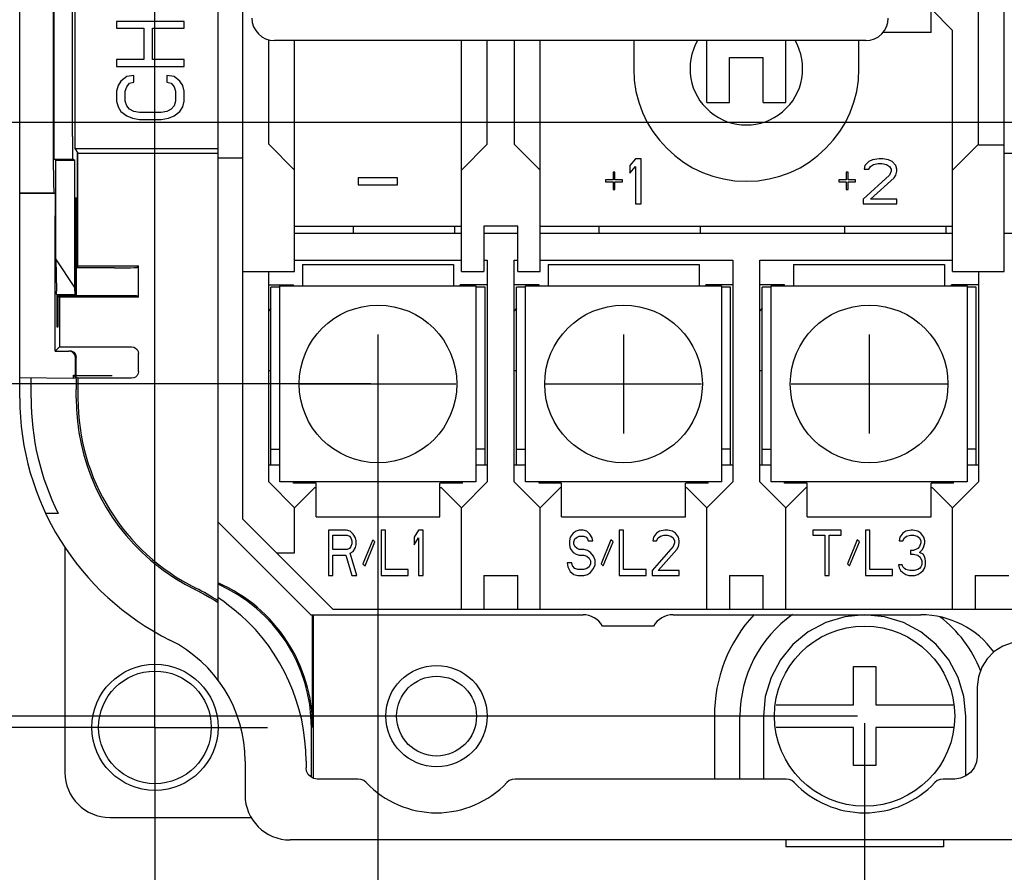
# Model space of a CAD drawing. Extents: x 36 to 410, y 13 to 287.
# Tile 7 of 16: x 192 to 227, y 59 to 89. Entities that reach past the tile are written whole.
import ezdxf

# ---------------------------------------------------------------- set-up
doc = ezdxf.new("R2010")
doc.units = 0
doc.header["$LTSCALE"] = 23.1
doc.linetypes.add('CENTER', pattern=[0.6, 0.375, -0.075, 0.075, -0.075])
doc.layers.get('0').update_dxf_attribs({"linetype": 'CONTINUOUS'})
for name, color, linetype in [('ALL_CURVE', 7, 'CONTINUOUS'), ('ALL_DIM', 7, 'CONTINUOUS'), ('DEFAULT_1', 7, 'CENTER')]:
    doc.layers.add(name, color=color, linetype=linetype)
doc.dimstyles.get("Standard").update_dxf_attribs({"dimtxt": 2.5, "dimasz": 2.5, "dimexe": 1.25, "dimexo": 0.625, "dimtad": 1, "dimcen": 2.5, "dimazin": 3, "dimtfac": 1, "dimtmove": 0, "dimatfit": 3})

# ---------------------------------------------------------------- blocks, each defined once
blk = doc.blocks.new('_OPEN')
at = {"color": 0, "linetype": 'BYBLOCK'}
for p, q in [((0, 0), (-1, 0.167)), ((-1, -0.167), (0, 0)), ((-1, 0), (0, 0))]:
    blk.add_line(p, q, dxfattribs=at)
blk = doc.blocks.new('*D12')
at = {"layer": 'ALL_DIM', "color": 2, "linetype": 'CONTINUOUS'}
for p, q in [((204.99, 75.955), (204.99, 55.723)), ((197.07, 63.755), (197.07, 42.954)), ((204.99, 50.801), (204.99, 42.954)), ((197.07, 43.954), (201.03, 43.954)), ((204.99, 43.954), (201.03, 43.954))]:
    blk.add_line(p, q, dxfattribs=at)
at = {"layer": 'ALL_DIM', "color": 2, "linetype": 'CONTINUOUS', "xscale": 3, "yscale": 3, "zscale": 3, "rotation": 180}
blk.add_blockref('_OPEN', (197.07, 43.954), dxfattribs=at)
at = {"layer": 'ALL_DIM', "color": 2, "linetype": 'CONTINUOUS', "xscale": 3, "yscale": 3, "zscale": 3}
blk.add_blockref('_OPEN', (204.99, 43.954), dxfattribs=at)
blk = doc.blocks.new('*D13')
at = {"layer": 'ALL_DIM', "color": 2, "linetype": 'CONTINUOUS'}
for p, q in [((266.03, 75.955), (266.03, 42.954)), ((204.99, 47.991), (204.99, 42.954)), ((204.99, 43.954), (235.51, 43.954)), ((266.03, 43.954), (235.51, 43.954))]:
    blk.add_line(p, q, dxfattribs=at)
at = {"layer": 'ALL_DIM', "color": 2, "linetype": 'CONTINUOUS', "xscale": 3, "yscale": 3, "zscale": 3, "rotation": 180}
blk.add_blockref('_OPEN', (204.99, 43.954), dxfattribs=at)
at = {"layer": 'ALL_DIM', "color": 2, "linetype": 'CONTINUOUS', "xscale": 3, "yscale": 3, "zscale": 3}
blk.add_blockref('_OPEN', (266.03, 43.954), dxfattribs=at)
blk = doc.blocks.new('*D14')
at = {"layer": 'ALL_DIM', "color": 2, "linetype": 'CONTINUOUS'}
for p, q in [((222.27, 64.155), (222.27, 50.566)), ((248.67, 64.155), (248.67, 50.566)), ((222.27, 51.566), (235.47, 51.566)), ((248.67, 51.566), (235.47, 51.566))]:
    blk.add_line(p, q, dxfattribs=at)
at = {"layer": 'ALL_DIM', "color": 2, "linetype": 'CONTINUOUS', "xscale": 3, "yscale": 3, "zscale": 3, "rotation": 180}
blk.add_blockref('_OPEN', (222.27, 51.566), dxfattribs=at)
at = {"layer": 'ALL_DIM', "color": 2, "linetype": 'CONTINUOUS', "xscale": 3, "yscale": 3, "zscale": 3}
blk.add_blockref('_OPEN', (248.67, 51.566), dxfattribs=at)
blk = doc.blocks.new('*D15')
at = {"layer": 'ALL_DIM', "color": 2, "linetype": 'CONTINUOUS'}
for p, q in [((222.27, 64.155), (222.27, 50.566)), ((197.07, 63.755), (197.07, 50.566)), ((197.07, 51.566), (209.67, 51.566)), ((222.27, 51.566), (209.67, 51.566))]:
    blk.add_line(p, q, dxfattribs=at)
at = {"layer": 'ALL_DIM', "color": 2, "linetype": 'CONTINUOUS', "xscale": 3, "yscale": 3, "zscale": 3, "rotation": 180}
blk.add_blockref('_OPEN', (197.07, 51.566), dxfattribs=at)
at = {"layer": 'ALL_DIM', "color": 2, "linetype": 'CONTINUOUS', "xscale": 3, "yscale": 3, "zscale": 3}
blk.add_blockref('_OPEN', (222.27, 51.566), dxfattribs=at)
blk = doc.blocks.new('*D16')
at = {"layer": 'ALL_DIM', "color": 2, "linetype": 'CONTINUOUS'}
for p, q in [((187.446, 64.405), (187.446, 69.405)), ((187.446, 69.405), (187.446, 64.205)), ((222.02, 64.405), (186.446, 64.405)), ((196.82, 64.005), (186.446, 64.005)), ((187.446, 52.438), (187.446, 64.205)), ((187.446, 64.005), (187.446, 52.438))]:
    blk.add_line(p, q, dxfattribs=at)
at = {"layer": 'ALL_DIM', "color": 2, "linetype": 'CONTINUOUS', "xscale": 3, "yscale": 3, "zscale": 3}
for p, rotation in [((187.446, 64.405), 270), ((187.446, 64.005), 90)]:
    blk.add_blockref('_OPEN', p, dxfattribs=dict(at, rotation=rotation))
blk = doc.blocks.new('*D17')
at = {"layer": 'ALL_DIM', "color": 2, "linetype": 'CONTINUOUS'}
for p, q in [((204.74, 76.205), (180.49, 76.205)), ((181.49, 76.205), (181.49, 70.105)), ((181.49, 64.005), (181.49, 70.105)), ((196.82, 64.005), (180.49, 64.005))]:
    blk.add_line(p, q, dxfattribs=at)
at = {"layer": 'ALL_DIM', "color": 2, "linetype": 'CONTINUOUS', "xscale": 3, "yscale": 3, "zscale": 3}
for p, rotation in [((181.49, 76.205), 90), ((181.49, 64.005), 270)]:
    blk.add_blockref('_OPEN', p, dxfattribs=dict(at, rotation=rotation))
blk = doc.blocks.new('*D18')
at = {"layer": 'ALL_DIM', "color": 2, "linetype": 'CONTINUOUS'}
for p, q in [((204.74, 93.405), (180.49, 93.405)), ((181.49, 93.405), (181.49, 84.805)), ((181.49, 76.205), (181.49, 84.805)), ((204.74, 76.205), (180.49, 76.205))]:
    blk.add_line(p, q, dxfattribs=at)
at = {"layer": 'ALL_DIM', "color": 2, "linetype": 'CONTINUOUS', "xscale": 3, "yscale": 3, "zscale": 3}
for p, rotation in [((181.49, 93.405), 90), ((181.49, 76.205), 270)]:
    blk.add_blockref('_OPEN', p, dxfattribs=dict(at, rotation=rotation))
blk = doc.blocks.new('*D27')
at = {"layer": 'ALL_DIM', "color": 2, "linetype": 'CONTINUOUS'}
for p, q in [((197.07, 64.255), (197.07, 144.48)), ((230.95, 86.06), (230.95, 144.48)), ((197.07, 143.48), (214.01, 143.48)), ((230.95, 143.48), (214.01, 143.48))]:
    blk.add_line(p, q, dxfattribs=at)
at = {"layer": 'ALL_DIM', "color": 2, "linetype": 'CONTINUOUS', "xscale": 3, "yscale": 3, "zscale": 3, "rotation": 180}
blk.add_blockref('_OPEN', (197.07, 143.48), dxfattribs=at)
at = {"layer": 'ALL_DIM', "color": 2, "linetype": 'CONTINUOUS', "xscale": 3, "yscale": 3, "zscale": 3}
blk.add_blockref('_OPEN', (230.95, 143.48), dxfattribs=at)
blk = doc.blocks.new('*D31')
at = {"layer": 'ALL_DIM', "color": 2, "linetype": 'CONTINUOUS'}
for p, q in [((176.769, 85.497), (171.744, 85.497)), ((172.744, 85.497), (172.744, 74.751)), ((230.822, 85.497), (183.016, 85.497)), ((172.744, 64.005), (172.744, 74.751)), ((194.58, 64.005), (171.744, 64.005))]:
    blk.add_line(p, q, dxfattribs=at)
at = {"layer": 'ALL_DIM', "color": 2, "linetype": 'CONTINUOUS', "xscale": 3, "yscale": 3, "zscale": 3}
for p, rotation in [((172.744, 85.497), 90), ((172.744, 64.005), 270)]:
    blk.add_blockref('_OPEN', p, dxfattribs=dict(at, rotation=rotation))

msp = doc.modelspace()

# ---------------------------------------------------------------- linework, layer by layer
at = {"color": 7, "linetype": 'CONTINUOUS'}
for p, q in [((192.27, 75.705), (192.27, 113.957)), ((193.47, 83.8), (193.47, 101.205)), ((193.485, 84.99), (193.485, 101.191)), ((194.138, 84.99), (194.138, 101.191)), ((194.221, 101.107), (194.221, 84.566)), ((199.31, 65.685), (199.31, 101.175)), ((227.23, 80.205), (227.23, 99.005)), ((200.19, 71.405), (200.19, 98.005)), ((226.31, 84.685), (226.31, 97.805)), ((224.63, 88.685), (224.63, 89.885)), ((224.63, 89.525), (225.39, 88.765)), ((195.71, 89.085), (195.71, 88.845)), ((198.11, 89.085), (195.71, 89.085)), ((195.71, 88.845), (196.68, 88.845)), ((196.68, 88.845), (196.68, 87.725)), ((196.987, 87.725), (196.987, 88.845)), ((196.987, 88.845), (198.11, 88.845)), ((198.11, 88.845), (198.11, 89.085)), ((224.63, 88.685), (222.913, 88.685)), ((225.39, 80.205), (225.39, 88.765)), ((201.11, 84.725), (201.11, 88.434)), ((222.31, 88.405), (201.31, 88.405)), ((202.03, 80.205), (202.03, 88.405)), ((207.95, 80.205), (207.95, 88.405)), ((208.87, 84.725), (208.87, 88.405)), ((209.83, 88.405), (209.83, 84.725)), ((210.75, 80.205), (210.75, 88.405)), ((214.07, 88.405), (214.07, 87.405)), ((216.67, 86.205), (216.67, 88.405)), ((219.47, 86.205), (219.47, 88.405)), ((222.07, 87.405), (222.07, 88.405)), ((217.47, 86.205), (217.47, 87.805)), ((217.47, 87.805), (218.67, 87.805)), ((218.67, 86.205), (218.67, 87.805)), ((195.71, 87.725), (195.71, 87.485)), ((196.68, 87.725), (195.71, 87.725)), ((195.71, 87.485), (198.11, 87.485)), ((198.11, 87.725), (196.987, 87.725)), ((198.11, 87.485), (198.11, 87.725)), ((196.067, 87.125), (195.863, 86.965)), ((196.323, 87.165), (196.067, 87.125)), ((196.323, 86.925), (196.323, 87.165)), ((197.497, 87.165), (197.497, 86.925)), ((197.753, 87.125), (197.497, 87.165)), ((197.957, 86.965), (197.753, 87.125)), ((195.761, 86.805), (195.71, 86.605)), ((195.863, 86.965), (195.761, 86.805)), ((196.016, 86.605), (196.067, 86.765)), ((196.067, 86.765), (196.17, 86.885)), ((196.17, 86.885), (196.323, 86.925)), ((197.497, 86.925), (197.65, 86.885)), ((197.65, 86.885), (197.753, 86.765)), ((197.753, 86.765), (197.804, 86.605)), ((198.059, 86.805), (197.957, 86.965)), ((198.11, 86.605), (198.059, 86.805)), ((195.71, 86.605), (195.71, 86.245)), ((196.016, 86.245), (196.016, 86.605)), ((197.804, 86.605), (197.804, 86.245)), ((198.11, 86.245), (198.11, 86.605)), ((195.71, 86.245), (195.761, 86.045)), ((195.761, 86.045), (195.863, 85.885)), ((196.067, 86.085), (196.016, 86.245)), ((196.17, 85.965), (196.067, 86.085)), ((197.753, 86.085), (197.65, 85.965)), ((197.804, 86.245), (197.753, 86.085)), ((197.957, 85.885), (198.059, 86.045)), ((198.059, 86.045), (198.11, 86.245)), ((216.67, 86.205), (217.47, 86.205)), ((218.67, 86.205), (219.47, 86.205)), ((195.863, 85.885), (196.067, 85.725)), ((196.067, 85.725), (196.272, 85.645)), ((196.323, 85.885), (196.17, 85.965)), ((196.527, 85.845), (196.323, 85.885)), ((197.293, 85.845), (196.527, 85.845)), ((197.497, 85.885), (197.293, 85.845)), ((197.65, 85.965), (197.497, 85.885)), ((197.548, 85.645), (197.753, 85.725)), ((197.753, 85.725), (197.957, 85.885)), ((196.272, 85.645), (196.527, 85.605)), ((196.527, 85.605), (197.293, 85.605)), ((197.293, 85.605), (197.548, 85.645)), ((202.03, 83.805), (201.11, 84.725)), ((207.95, 83.805), (208.87, 84.725)), ((209.83, 84.725), (210.75, 83.805)), ((225.39, 83.805), (226.31, 84.725)), ((227.23, 84.685), (226.31, 84.685)), ((194.221, 84.566), (194.334, 84.405)), ((194.221, 84.566), (199.31, 84.566)), ((194.309, 84.405), (194.309, 80.405)), ((194.309, 84.405), (199.31, 84.405)), ((194.334, 80.405), (194.334, 84.405)), ((193.546, 84.153), (193.494, 84.19)), ((193.494, 84.19), (194.148, 84.19)), ((193.546, 80.65), (193.546, 84.153)), ((193.546, 84.153), (194.221, 84.138)), ((194.221, 84.138), (194.148, 84.19)), ((194.221, 79.637), (194.221, 84.138)), ((200.19, 84.224), (199.31, 84.224)), ((214.137, 84.205), (213.937, 83.967)), ((213.937, 83.967), (213.937, 83.695)), ((213.937, 83.695), (214.137, 83.933)), ((214.337, 84.205), (214.137, 84.205)), ((214.137, 83.933), (214.137, 82.605)), ((214.337, 82.605), (214.337, 84.205)), ((222.283, 83.967), (222.25, 83.831)), ((222.417, 84.103), (222.283, 83.967)), ((222.55, 84.171), (222.417, 84.103)), ((222.417, 83.831), (222.483, 83.933)), ((222.483, 83.933), (222.583, 84.001)), ((222.783, 84.205), (222.55, 84.171)), ((222.583, 84.001), (222.75, 84.035)), ((222.75, 84.035), (222.883, 84.035)), ((222.917, 84.205), (222.783, 84.205)), ((222.883, 84.035), (223.05, 84.001)), ((223.117, 84.171), (222.917, 84.205)), ((223.05, 84.001), (223.15, 83.933)), ((223.25, 84.103), (223.117, 84.171)), ((223.15, 83.933), (223.217, 83.831)), ((223.383, 83.967), (223.25, 84.103)), ((223.417, 83.831), (223.383, 83.967)), ((213.337, 83.729), (213.337, 83.456)), ((213.403, 83.729), (213.337, 83.729)), ((213.403, 83.456), (213.403, 83.729)), ((221.617, 83.729), (221.617, 83.456)), ((221.683, 83.729), (221.617, 83.729)), ((221.683, 83.456), (221.683, 83.729)), ((223.15, 83.626), (222.217, 82.775)), ((222.25, 83.831), (222.417, 83.831)), ((223.217, 83.763), (223.15, 83.626)), ((223.217, 83.831), (223.217, 83.763)), ((223.317, 83.524), (223.383, 83.626)), ((223.383, 83.626), (223.417, 83.763)), ((223.417, 83.763), (223.417, 83.831)), ((204.286, 83.529), (204.286, 83.273)), ((205.686, 83.529), (204.286, 83.529)), ((204.286, 83.273), (205.686, 83.273)), ((205.686, 83.273), (205.686, 83.529)), ((213.07, 83.456), (213.07, 83.388)), ((213.337, 83.456), (213.07, 83.456)), ((213.07, 83.388), (213.337, 83.388)), ((213.337, 83.388), (213.337, 83.116)), ((213.67, 83.456), (213.403, 83.456)), ((213.403, 83.116), (213.403, 83.388)), ((213.403, 83.388), (213.67, 83.388)), ((213.67, 83.388), (213.67, 83.456)), ((221.35, 83.456), (221.35, 83.388)), ((221.617, 83.456), (221.35, 83.456)), ((221.35, 83.388), (221.617, 83.388)), ((221.617, 83.388), (221.617, 83.116)), ((221.95, 83.456), (221.683, 83.456)), ((221.683, 83.116), (221.683, 83.388)), ((221.683, 83.388), (221.95, 83.388)), ((221.95, 83.388), (221.95, 83.456)), ((222.483, 82.775), (223.317, 83.524)), ((192.27, 83), (193.48, 83)), ((193.519, 82.972), (192.27, 82.972)), ((193.519, 82.972), (193.48, 83)), ((193.519, 82.972), (193.521, 82.943)), ((213.337, 83.116), (213.403, 83.116)), ((221.617, 83.116), (221.683, 83.116)), ((194.243, 82.805), (194.243, 79.376)), ((194.282, 82.805), (194.243, 82.805)), ((194.282, 79.337), (194.282, 82.805)), ((214.137, 82.605), (214.337, 82.605)), ((222.217, 82.775), (222.217, 82.605)), ((222.217, 82.605), (223.417, 82.605)), ((223.417, 82.775), (222.483, 82.775)), ((223.417, 82.605), (223.417, 82.775)), ((193.529, 77.374), (193.529, 82.172)), ((202.03, 81.805), (207.95, 81.805)), ((202.03, 81.565), (207.95, 81.565)), ((204.11, 81.805), (204.11, 81.565)), ((207.71, 81.805), (207.71, 81.565)), ((208.75, 81.805), (208.75, 80.205)), ((209.95, 81.805), (208.75, 81.805)), ((208.75, 81.565), (209.95, 81.565)), ((209.95, 80.205), (209.95, 81.805)), ((210.75, 81.805), (225.39, 81.805)), ((210.75, 81.565), (225.39, 81.565)), ((212.83, 81.805), (212.83, 81.565)), ((216.43, 81.805), (216.43, 81.565)), ((221.55, 81.805), (221.55, 81.565)), ((225.15, 81.805), (225.15, 81.565)), ((227.23, 81.565), (230.932, 81.565)), ((193.546, 80.65), (193.57, 79.498)), ((194.221, 79.637), (193.546, 80.65)), ((202.03, 80.605), (207.95, 80.605)), ((202.31, 80.445), (202.31, 79.685)), ((202.31, 80.445), (207.67, 80.445)), ((207.67, 80.445), (207.67, 79.685)), ((208.75, 80.605), (208.87, 80.605)), ((208.87, 80.605), (208.87, 72.725)), ((209.83, 72.725), (209.83, 80.605)), ((209.83, 80.605), (209.95, 80.605)), ((210.75, 80.605), (217.59, 80.605)), ((211.03, 80.445), (211.03, 79.685)), ((211.03, 80.445), (216.39, 80.445)), ((216.39, 80.445), (216.39, 79.685)), ((217.59, 80.605), (217.59, 72.725)), ((218.55, 72.725), (218.55, 80.605)), ((218.55, 80.605), (225.39, 80.605)), ((219.75, 80.445), (219.75, 79.685)), ((219.75, 80.445), (225.11, 80.445)), ((225.11, 80.445), (225.11, 79.685)), ((194.334, 80.405), (194.282, 80.331)), ((195.638, 80.331), (194.282, 80.331)), ((194.309, 80.405), (196.48, 80.405)), ((196.438, 80.345), (196.48, 80.405)), ((196.48, 79.285), (196.48, 80.405)), ((200.19, 80.205), (202.03, 80.205)), ((201.11, 72.725), (201.11, 80.205)), ((207.95, 80.205), (208.75, 80.205)), ((209.95, 80.205), (210.75, 80.205)), ((225.39, 80.205), (227.23, 80.205)), ((226.31, 80.205), (226.31, 72.725)), ((201.11, 79.725), (201.99, 79.725)), ((201.99, 79.685), (201.99, 79.725)), ((207.91, 79.685), (207.91, 79.725)), ((208.87, 79.725), (207.91, 79.725)), ((210.71, 79.725), (209.83, 79.725)), ((210.71, 79.685), (210.71, 79.725)), ((216.63, 79.685), (216.63, 79.725)), ((217.59, 79.725), (216.63, 79.725)), ((219.43, 79.725), (218.55, 79.725)), ((219.43, 79.685), (219.43, 79.725)), ((225.35, 79.685), (225.35, 79.725)), ((226.31, 79.725), (225.35, 79.725)), ((193.575, 79.39), (193.589, 79.376)), ((193.589, 79.376), (193.589, 78.234)), ((194.243, 79.376), (193.589, 79.376)), ((194.224, 79.498), (194.221, 79.637)), ((194.243, 79.376), (194.228, 79.39)), ((201.19, 73.325), (201.19, 79.645)), ((201.51, 79.645), (201.19, 79.645)), ((201.51, 72.725), (201.51, 79.685)), ((201.51, 79.685), (208.47, 79.685)), ((208.47, 79.685), (208.47, 72.725)), ((208.79, 79.645), (208.47, 79.645)), ((208.79, 73.325), (208.79, 79.645)), ((209.91, 73.325), (209.91, 79.645)), ((210.23, 79.645), (209.91, 79.645)), ((210.23, 72.725), (210.23, 79.685)), ((210.23, 79.685), (217.19, 79.685)), ((217.19, 79.685), (217.19, 72.725)), ((217.51, 79.645), (217.19, 79.645)), ((217.51, 73.325), (217.51, 79.645)), ((218.63, 73.325), (218.63, 79.645)), ((218.95, 79.645), (218.63, 79.645)), ((218.95, 72.725), (218.95, 79.685)), ((218.95, 79.685), (225.91, 79.685)), ((225.91, 79.685), (225.91, 72.725)), ((226.23, 79.645), (225.91, 79.645)), ((226.23, 73.325), (226.23, 79.645)), ((193.629, 78.234), (193.629, 79.337)), ((193.629, 79.337), (193.68, 79.285)), ((195.638, 79.337), (193.629, 79.337)), ((193.68, 79.285), (193.68, 77.525)), ((196.48, 79.285), (193.68, 79.285)), ((196.48, 79.285), (196.438, 79.327)), ((201.19, 78.892), (201.11, 78.805)), ((209.91, 78.892), (209.83, 78.805)), ((218.63, 78.892), (218.55, 78.805)), ((193.589, 78.234), (193.629, 78.234)), ((193.529, 77.374), (193.68, 77.525)), ((193.529, 77.374), (194.009, 77.374)), ((193.68, 77.525), (196.24, 77.525)), ((196.48, 76.645), (196.48, 77.285)), ((194.249, 76.513), (194.249, 77.134)), ((194.27, 76.667), (194.27, 77.151)), ((201.11, 76.685), (201.19, 76.685)), ((209.83, 76.685), (209.91, 76.685)), ((218.55, 76.685), (218.63, 76.685)), ((192.27, 76.439), (194.182, 76.405)), ((192.67, 75.705), (192.67, 76.432)), ((194.182, 76.405), (194.182, 76.513)), ((194.182, 76.513), (194.334, 76.405)), ((194.182, 76.513), (194.249, 76.513)), ((194.265, 76.405), (194.182, 76.405)), ((194.274, 76.501), (194.249, 76.513)), ((194.274, 76.501), (195.553, 76.501)), ((194.334, 76.405), (194.334, 75.705)), ((196.24, 76.405), (194.334, 76.405)), ((194.27, 75.705), (194.27, 76.005)), ((201.19, 73.885), (201.51, 73.885)), ((208.79, 73.885), (208.47, 73.885)), ((209.91, 73.885), (210.23, 73.885)), ((217.51, 73.885), (217.19, 73.885)), ((218.63, 73.885), (218.95, 73.885)), ((226.23, 73.885), (225.91, 73.885)), ((201.51, 73.325), (201.11, 73.325)), ((208.87, 73.325), (208.47, 73.325)), ((210.23, 73.325), (209.83, 73.325)), ((217.59, 73.325), (217.19, 73.325)), ((218.95, 73.325), (218.55, 73.325)), ((226.31, 73.325), (225.91, 73.325)), ((202.03, 71.805), (201.11, 72.725)), ((208.47, 72.725), (201.51, 72.725)), ((201.99, 72.685), (201.99, 72.725)), ((208.87, 72.725), (207.95, 71.805)), ((207.99, 72.685), (207.99, 72.725)), ((210.75, 71.805), (209.83, 72.725)), ((217.19, 72.725), (210.23, 72.725)), ((210.71, 72.685), (210.71, 72.725)), ((217.59, 72.725), (216.67, 71.805)), ((216.71, 72.685), (216.71, 72.725)), ((219.47, 71.805), (218.55, 72.725)), ((225.91, 72.725), (218.95, 72.725)), ((219.43, 72.685), (219.43, 72.725)), ((226.31, 72.725), (225.39, 71.805)), ((225.43, 72.685), (225.43, 72.725)), ((202.79, 72.685), (201.99, 72.685)), ((202.03, 71.805), (202.75, 72.525)), ((202.75, 72.525), (202.79, 72.525)), ((202.79, 71.485), (202.79, 72.685)), ((207.19, 71.485), (207.19, 72.685)), ((207.99, 72.685), (207.19, 72.685)), ((207.19, 72.525), (207.23, 72.525)), ((207.23, 72.525), (207.95, 71.805)), ((211.51, 72.685), (210.71, 72.685)), ((210.75, 71.805), (211.47, 72.525)), ((211.47, 72.525), (211.51, 72.525)), ((211.51, 71.485), (211.51, 72.685)), ((215.91, 71.485), (215.91, 72.685)), ((216.71, 72.685), (215.91, 72.685)), ((215.91, 72.525), (215.95, 72.525)), ((215.95, 72.525), (216.67, 71.805)), ((220.23, 72.685), (219.43, 72.685)), ((219.47, 71.805), (220.19, 72.525)), ((220.19, 72.525), (220.23, 72.525)), ((220.23, 71.485), (220.23, 72.685)), ((224.63, 71.485), (224.63, 72.685)), ((225.43, 72.685), (224.63, 72.685)), ((224.63, 72.525), (224.67, 72.525)), ((224.67, 72.525), (225.39, 71.805)), ((202.03, 70.205), (202.03, 71.805)), ((207.95, 68.205), (207.95, 71.805)), ((210.75, 68.205), (210.75, 71.805)), ((216.67, 68.205), (216.67, 71.805)), ((219.47, 68.205), (219.47, 71.805)), ((225.39, 68.205), (225.39, 71.805)), ((193.634, 71.605), (193.193, 71.597)), ((203.39, 68.205), (200.19, 71.405)), ((202.79, 71.485), (207.19, 71.485)), ((211.51, 71.485), (215.91, 71.485)), ((220.23, 71.485), (224.63, 71.485)), ((199.31, 71.296), (202.601, 68.005)), ((203.23, 71.005), (203.23, 69.405)), ((203.87, 71.005), (203.23, 71.005)), ((204.003, 70.971), (203.87, 71.005)), ((205.097, 71.005), (205.097, 69.405)), ((205.257, 71.005), (205.097, 71.005)), ((205.257, 69.609), (205.257, 71.005)), ((206.43, 71.005), (206.27, 70.767)), ((206.59, 71.005), (206.43, 71.005)), ((206.59, 69.405), (206.59, 71.005)), ((212.137, 71.005), (212.03, 70.971)), ((212.27, 71.005), (212.137, 71.005)), ((212.403, 70.971), (212.27, 71.005)), ((213.55, 71.005), (213.55, 69.405)), ((213.71, 71.005), (213.55, 71.005)), ((213.71, 69.609), (213.71, 71.005)), ((215.177, 71.005), (214.99, 70.971)), ((215.283, 71.005), (215.177, 71.005)), ((215.443, 70.971), (215.283, 71.005)), ((220.43, 71.005), (220.43, 70.835)), ((221.443, 71.005), (220.43, 71.005)), ((221.443, 70.835), (221.443, 71.005)), ((222.297, 71.005), (222.297, 69.405)), ((222.457, 71.005), (222.297, 71.005)), ((222.457, 69.609), (222.457, 71.005)), ((223.923, 71.005), (223.737, 70.971)), ((223.977, 71.005), (223.923, 71.005)), ((224.163, 70.971), (223.977, 71.005)), ((203.39, 70.324), (203.39, 70.835)), ((203.39, 70.835), (203.897, 70.835)), ((203.897, 70.835), (203.977, 70.801)), ((203.977, 70.801), (204.03, 70.733)), ((204.11, 70.869), (204.003, 70.971)), ((204.03, 70.733), (204.057, 70.631)), ((204.057, 70.631), (204.057, 70.529)), ((204.19, 70.733), (204.11, 70.869)), ((204.217, 70.631), (204.19, 70.733)), ((204.217, 70.495), (204.217, 70.631)), ((204.803, 70.665), (204.457, 69.814)), ((204.883, 70.597), (204.803, 70.665)), ((206.27, 70.767), (206.27, 70.495)), ((206.27, 70.495), (206.43, 70.733)), ((206.43, 70.733), (206.43, 69.405)), ((211.817, 70.767), (211.79, 70.631)), ((211.79, 70.631), (211.79, 70.495)), ((211.923, 70.903), (211.817, 70.767)), ((212.03, 70.971), (211.923, 70.903)), ((211.95, 70.597), (211.977, 70.699)), ((211.977, 70.699), (212.057, 70.767)), ((212.057, 70.767), (212.137, 70.801)), ((212.137, 70.801), (212.297, 70.801)), ((212.297, 70.801), (212.377, 70.767)), ((212.377, 70.767), (212.43, 70.699)), ((212.51, 70.869), (212.403, 70.971)), ((212.43, 70.699), (212.457, 70.631)), ((212.457, 70.631), (212.617, 70.631)), ((212.59, 70.733), (212.51, 70.869)), ((212.617, 70.631), (212.59, 70.733)), ((213.257, 70.665), (212.91, 69.814)), ((213.337, 70.597), (213.257, 70.665)), ((214.777, 70.767), (214.75, 70.631)), ((214.75, 70.631), (214.883, 70.631)), ((214.883, 70.903), (214.777, 70.767)), ((214.99, 70.971), (214.883, 70.903)), ((214.883, 70.631), (214.937, 70.733)), ((214.937, 70.733), (215.017, 70.801)), ((215.017, 70.801), (215.15, 70.835)), ((215.15, 70.835), (215.257, 70.835)), ((215.257, 70.835), (215.39, 70.801)), ((215.39, 70.801), (215.47, 70.733)), ((215.55, 70.903), (215.443, 70.971)), ((215.47, 70.733), (215.523, 70.631)), ((215.523, 70.631), (215.523, 70.563)), ((215.657, 70.767), (215.55, 70.903)), ((215.683, 70.631), (215.657, 70.767)), ((215.683, 70.563), (215.683, 70.631)), ((220.43, 70.835), (220.857, 70.835)), ((220.857, 70.835), (220.857, 69.405)), ((221.017, 69.405), (221.017, 70.835)), ((221.017, 70.835), (221.443, 70.835)), ((222.003, 70.665), (221.657, 69.814)), ((222.083, 70.597), (222.003, 70.665)), ((223.523, 70.767), (223.497, 70.631)), ((223.497, 70.631), (223.63, 70.631)), ((223.63, 70.903), (223.523, 70.767)), ((223.737, 70.971), (223.63, 70.903)), ((223.63, 70.631), (223.683, 70.733)), ((223.683, 70.733), (223.763, 70.801)), ((223.763, 70.801), (223.897, 70.835)), ((223.897, 70.835), (224.003, 70.835)), ((224.003, 70.835), (224.137, 70.801)), ((224.137, 70.801), (224.217, 70.733)), ((224.27, 70.903), (224.163, 70.971)), ((224.217, 70.733), (224.27, 70.631)), ((224.377, 70.767), (224.27, 70.903)), ((224.27, 70.631), (224.27, 70.563)), ((224.403, 70.631), (224.377, 70.767)), ((224.403, 70.563), (224.403, 70.631)), ((193.87, 70.4), (193.87, 62.405)), ((203.897, 70.324), (203.39, 70.324)), ((203.977, 70.358), (203.897, 70.324)), ((204.03, 70.426), (203.977, 70.358)), ((204.057, 70.529), (204.03, 70.426)), ((204.11, 70.256), (204.19, 70.392)), ((204.19, 70.392), (204.217, 70.495)), ((204.537, 69.746), (204.883, 70.597)), ((211.79, 70.495), (211.817, 70.358)), ((211.817, 70.358), (211.923, 70.222)), ((211.95, 70.529), (211.95, 70.597)), ((211.977, 70.426), (211.95, 70.529)), ((212.057, 70.358), (211.977, 70.426)), ((212.137, 70.324), (212.057, 70.358)), ((212.297, 70.324), (212.137, 70.324)), ((212.43, 70.29), (212.297, 70.324)), ((212.537, 70.222), (212.43, 70.29)), ((212.99, 69.746), (213.337, 70.597)), ((215.47, 70.426), (214.723, 69.575)), ((214.937, 69.575), (215.603, 70.324)), ((215.523, 70.563), (215.47, 70.426)), ((215.603, 70.324), (215.657, 70.426)), ((215.657, 70.426), (215.683, 70.563)), ((221.737, 69.746), (222.083, 70.597)), ((223.897, 70.29), (223.897, 70.154)), ((224.003, 70.29), (223.897, 70.29)), ((224.163, 70.358), (224.003, 70.29)), ((224.217, 70.426), (224.163, 70.358)), ((224.27, 70.563), (224.217, 70.426)), ((224.217, 70.222), (224.323, 70.324)), ((224.323, 70.324), (224.377, 70.426)), ((224.377, 70.426), (224.403, 70.563)), ((201.39, 70.205), (202.03, 70.205)), ((203.39, 69.405), (203.39, 70.12)), ((203.39, 70.12), (203.843, 70.12)), ((203.843, 70.12), (204.057, 69.405)), ((204.003, 70.188), (204.11, 70.256)), ((204.243, 69.405), (204.003, 70.188)), ((211.923, 70.222), (212.03, 70.154)), ((212.03, 70.154), (212.137, 70.12)), ((212.137, 70.12), (212.297, 70.12)), ((212.297, 70.12), (212.403, 70.086)), ((212.403, 70.086), (212.483, 70.018)), ((212.483, 70.018), (212.537, 69.916)), ((212.643, 70.086), (212.537, 70.222)), ((212.697, 69.95), (212.643, 70.086)), ((212.697, 69.78), (212.697, 69.95)), ((223.897, 70.154), (224.003, 70.154)), ((224.003, 70.154), (224.163, 70.12)), ((224.163, 70.12), (224.243, 70.052)), ((224.35, 70.154), (224.217, 70.222)), ((224.243, 70.052), (224.297, 69.916)), ((224.403, 70.052), (224.35, 70.154)), ((224.43, 69.916), (224.403, 70.052)), ((204.457, 69.814), (204.537, 69.746)), ((206.057, 69.609), (205.257, 69.609)), ((206.057, 69.405), (206.057, 69.609)), ((211.71, 69.848), (211.737, 69.712)), ((211.87, 69.848), (211.71, 69.848)), ((211.737, 69.712), (211.817, 69.541)), ((211.897, 69.746), (211.87, 69.848)), ((211.977, 69.643), (211.897, 69.746)), ((212.083, 69.609), (211.977, 69.643)), ((212.297, 69.609), (212.083, 69.609)), ((212.403, 69.643), (212.297, 69.609)), ((212.483, 69.712), (212.403, 69.643)), ((212.537, 69.814), (212.483, 69.712)), ((212.537, 69.916), (212.537, 69.814)), ((212.537, 69.507), (212.643, 69.643)), ((212.643, 69.643), (212.697, 69.78)), ((212.91, 69.814), (212.99, 69.746)), ((214.51, 69.609), (213.71, 69.609)), ((214.51, 69.405), (214.51, 69.609)), ((221.657, 69.814), (221.737, 69.746)), ((223.257, 69.609), (222.457, 69.609)), ((223.257, 69.405), (223.257, 69.609)), ((223.47, 69.78), (223.497, 69.678)), ((223.603, 69.78), (223.47, 69.78)), ((223.497, 69.678), (223.55, 69.575)), ((223.63, 69.712), (223.603, 69.78)), ((223.683, 69.643), (223.63, 69.712)), ((223.737, 69.609), (223.683, 69.643)), ((223.87, 69.575), (223.737, 69.609)), ((224.163, 69.609), (224.03, 69.575)), ((224.217, 69.643), (224.163, 69.609)), ((224.27, 69.712), (224.217, 69.643)), ((224.297, 69.78), (224.27, 69.712)), ((224.297, 69.916), (224.297, 69.78)), ((224.35, 69.575), (224.403, 69.678)), ((224.403, 69.678), (224.43, 69.78)), ((224.43, 69.78), (224.43, 69.916)), ((203.23, 69.405), (203.39, 69.405)), ((204.057, 69.405), (204.243, 69.405)), ((205.097, 69.405), (206.057, 69.405)), ((206.43, 69.405), (206.59, 69.405)), ((208.75, 69.405), (208.75, 68.205)), ((208.75, 69.405), (209.95, 69.405)), ((209.95, 68.205), (209.95, 69.405)), ((211.817, 69.541), (211.95, 69.439)), ((211.95, 69.439), (212.083, 69.405)), ((212.083, 69.405), (212.297, 69.405)), ((212.297, 69.405), (212.43, 69.439)), ((212.43, 69.439), (212.537, 69.507)), ((213.55, 69.405), (214.51, 69.405)), ((214.723, 69.575), (214.723, 69.405)), ((214.723, 69.405), (215.683, 69.405)), ((215.683, 69.575), (214.937, 69.575)), ((215.683, 69.405), (215.683, 69.575)), ((217.47, 69.405), (217.47, 68.205)), ((217.47, 69.405), (218.67, 69.405)), ((218.67, 68.205), (218.67, 69.405)), ((220.857, 69.405), (221.017, 69.405)), ((222.297, 69.405), (223.257, 69.405)), ((223.55, 69.575), (223.63, 69.507)), ((223.63, 69.507), (223.737, 69.439)), ((223.737, 69.439), (223.843, 69.405)), ((223.843, 69.405), (224.057, 69.405)), ((224.03, 69.575), (223.87, 69.575)), ((224.057, 69.405), (224.163, 69.439)), ((224.163, 69.439), (224.27, 69.507)), ((224.27, 69.507), (224.35, 69.575)), ((226.19, 69.405), (226.19, 68.205)), ((226.19, 69.405), (227.39, 69.405)), ((199.31, 68.628), (199.333, 68.61)), ((203.39, 68.205), (267.63, 68.205)), ((202.601, 68.005), (212.27, 68.005)), ((202.67, 64.005), (202.67, 68.005)), ((202.705, 62.193), (202.705, 68.005)), ((215.47, 68.005), (224.27, 68.005)), ((214.777, 67.605), (212.963, 67.605)), ((226.27, 65.445), (226.27, 62.97)), ((216.935, 64.405), (216.935, 62.17)), ((217.845, 62.17), (217.845, 64.405)), ((218.674, 64.405), (218.674, 62.17)), ((225.866, 62.276), (225.866, 64.405)), ((202.625, 62.234), (202.625, 64.005)), ((200.27, 62.805), (200.27, 61.605)), ((202.435, 62.805), (202.435, 62.57)), ((204.284, 62.17), (202.835, 62.17)), ((219.484, 62.17), (209.856, 62.17)), ((225.47, 62.17), (225.056, 62.17)), ((195.47, 60.805), (200.495, 60.805)), ((269.07, 60.005), (201.87, 60.005)), ((219.47, 60.005), (219.47, 59.765)), ((225.07, 60.005), (225.07, 59.765)), ((225.07, 59.765), (219.47, 59.765))]:
    msp.add_line(p, q, dxfattribs=at)
at = {"color": 2, "linetype": 'CONTINUOUS'}
msp.add_line((223.833, 85.497), (201.87, 85.497), dxfattribs=at)
at = {"color": 3, "linetype": 'CONTINUOUS'}
msp.add_line((227.23, 84.405), (227.87, 84.405), dxfattribs=at)
at = {"color": 7, "linetype": 'CONTINUOUS'}
for points in [[(193.494, 84.19), (193.492, 84.218), (193.49, 84.299), (193.488, 84.426), (193.486, 84.592), (193.485, 84.784), (193.485, 84.99)], [(194.138, 84.99), (194.138, 84.784), (194.139, 84.592), (194.141, 84.426), (194.143, 84.299), (194.145, 84.218), (194.148, 84.19)], [(193.47, 83.8), (193.47, 83.594), (193.471, 83.402), (193.473, 83.237), (193.475, 83.11), (193.477, 83.029), (193.48, 83)], [(193.521, 82.943), (193.524, 82.863), (193.526, 82.735), (193.527, 82.57), (193.528, 82.378), (193.529, 82.172)], [(195.638, 80.331), (195.844, 80.332), (196.035, 80.333), (196.2, 80.335), (196.328, 80.338), (196.409, 80.341), (196.438, 80.345)], [(193.575, 79.39), (193.573, 79.404), (193.572, 79.44), (193.57, 79.498)], [(194.224, 79.498), (194.225, 79.44), (194.227, 79.404), (194.228, 79.39)], [(196.438, 79.327), (196.409, 79.33), (196.328, 79.332), (196.2, 79.334), (196.035, 79.336), (195.844, 79.337), (195.638, 79.337)], [(194.249, 77.134), (194.237, 77.208), (194.203, 77.275), (194.15, 77.328), (194.083, 77.362), (194.009, 77.374)], [(194.034, 77.391), (194.093, 77.383), (194.149, 77.359), (194.198, 77.322), (194.237, 77.271), (194.261, 77.213), (194.27, 77.148)], [(196.24, 77.525), (196.314, 77.513), (196.381, 77.479), (196.434, 77.426), (196.468, 77.359), (196.48, 77.285)], [(194.274, 76.501), (194.273, 76.513), (194.272, 76.547), (194.271, 76.6), (194.27, 76.667)], [(196.48, 76.645), (196.468, 76.571), (196.434, 76.504), (196.381, 76.451), (196.314, 76.417), (196.24, 76.405)], [(194.265, 76.405), (194.267, 76.386), (194.268, 76.329), (194.269, 76.24), (194.27, 76.129), (194.27, 76.005)], [(196.91, 69.946), (197.359, 69.589), (197.779, 69.302), (198.159, 69.077), (198.495, 68.903)], [(198.495, 68.903), (198.791, 68.752), (199.022, 68.622), (199.184, 68.525), (199.28, 68.468), (199.31, 68.453)], [(199.333, 68.61), (199.406, 68.558), (199.525, 68.472), (199.685, 68.352), (199.883, 68.195), (200.11, 68)], [(225.866, 64.405), (225.798, 65.103), (225.593, 65.778), (225.261, 66.401), (224.814, 66.946), (224.269, 67.394), (223.647, 67.727), (222.972, 67.932), (222.27, 68.001), (221.568, 67.932), (220.893, 67.727), (220.271, 67.394), (219.726, 66.946), (219.279, 66.401), (218.947, 65.778), (218.743, 65.103), (218.674, 64.405)], [(227.87, 67.045), (227.514, 67.005), (227.176, 66.887), (226.872, 66.696), (226.619, 66.443), (226.428, 66.14), (226.31, 65.801), (226.27, 65.445)], [(226.27, 62.97), (226.243, 62.763), (226.163, 62.57), (226.036, 62.405), (225.87, 62.278), (225.677, 62.198), (225.47, 62.17)], [(202.835, 62.17), (202.712, 62.19), (202.6, 62.247), (202.512, 62.335), (202.455, 62.447), (202.435, 62.57)], [(204.574, 62.045), (204.49, 62.113), (204.391, 62.156), (204.284, 62.17)], [(209.856, 62.17), (209.749, 62.156), (209.65, 62.113), (209.566, 62.045)], [(219.774, 62.045), (219.69, 62.113), (219.591, 62.156), (219.484, 62.17)], [(225.056, 62.17), (224.949, 62.156), (224.85, 62.113), (224.766, 62.045)]]:
    msp.add_lwpolyline(points, dxfattribs=at)
for centre, radius in [((204.99, 76.205), 2.8), ((213.71, 76.205), 2.8), ((222.43, 76.205), 2.8), ((222.27, 64.405), 3.2), ((197.07, 64.005), 2.24), ((207.07, 64.405), 1.8), ((197.07, 64.005), 2), ((207.07, 64.405), 1.418)]:
    msp.add_circle(centre, radius, dxfattribs=at)
for centre, radius, start, end in [((201.31, 89.205), 0.8, 180, 270), ((222.31, 89.205), 0.8, 270, 360), ((218.07, 87.405), 2, 149.8599, 30.1401), ((218.07, 87.405), 4, 180, 360), ((201.87, 75.705), 9.6, 180, 243.6122), ((201.87, 75.705), 9.2, 180, 206.4624), ((201.87, 75.705), 7.6, 180, 229.2597), ((201.87, 75.705), 7.536, 180, 243.6122), ((195.47, 62.805), 6.864, 55.9803, 63.6122), ((197.07, 64.005), 5.6, 0, 66.4051), ((197.07, 64.005), 5.555, 0, 66.1967), ((195.47, 62.805), 6.965, 0, 48.2278), ((212.27, 67.205), 0.8, 30, 89.9999), ((215.47, 67.205), 0.8, 90.0001, 150), ((222.27, 64.405), 5.335, 137.4057, 180), ((222.27, 64.405), 4.425, 125.3735, 180), ((224.27, 64.805), 3.2, 35.9296, 89.9999), ((222.27, 64.405), 4.425, 21.4396, 52.7753), ((195.47, 62.805), 4.8, 0, 63.6122), ((195.47, 62.405), 1.6, 180, 270), ((207.07, 64.405), 3.435, 223.399, 316.601), ((222.27, 64.405), 3.435, 223.399, 316.601), ((201.87, 61.605), 1.6, 180, 270)]:
    msp.add_arc(centre, radius, start, end, dxfattribs=at)
at = {"layer": 'ALL_CURVE', "color": 40, "linetype": 'CONTINUOUS'}
for p, q in [((204.99, 77.965), (204.99, 74.445)), ((213.71, 77.965), (213.71, 74.445)), ((222.43, 77.965), (222.43, 74.445)), ((202.22, 76.205), (207.76, 76.205)), ((210.94, 76.205), (216.48, 76.205)), ((219.66, 76.205), (225.2, 76.205)), ((221.87, 64.805), (221.87, 66.165)), ((221.87, 66.165), (222.67, 66.165)), ((222.67, 66.165), (222.67, 64.805)), ((219.127, 64.805), (221.87, 64.805)), ((222.67, 64.805), (225.413, 64.805)), ((221.87, 64.005), (219.127, 64.005)), ((221.87, 62.645), (221.87, 64.005)), ((225.413, 64.005), (222.67, 64.005)), ((222.67, 64.005), (222.67, 62.645)), ((222.67, 62.645), (221.87, 62.645))]:
    msp.add_line(p, q, dxfattribs=at)
at = {"layer": 'DEFAULT_1', "color": 7, "linetype": 'CENTER'}
for q in [(197.07, 68.005), (193.07, 64.005), (197.07, 60.005), (201.07, 64.005)]:
    msp.add_line((197.07, 64.005), q, dxfattribs=at)

# ---------------------------------------------------------------- dimensions: what is measured, and where the dimension line sits
at = {"layer": 'ALL_DIM', "color": 2, "linetype": 'CONTINUOUS'}
for base, p1, p2, angle, picture, middle in [((197.07, 143.48), (230.95, 86.06), (197.07, 64.255), 180, '*D27', (209.305, 144.105)), ((181.49, 93.405), (204.74, 76.205), (204.74, 93.405), 90, '*D18', (180.865, 80.991)), ((172.744, 85.497), (194.58, 64.005), (230.822, 85.497), 90, '*D31', (172.119, 70.906)), ((181.49, 64.005), (204.74, 76.205), (196.82, 64.005), 270, '*D17', (180.865, 65.971)), ((197.07, 43.954), (204.99, 75.955), (197.07, 63.755), 180, '*D12', (199.459, 44.579)), ((187.446, 64.005), (222.02, 64.405), (196.82, 64.005), 270, '*D16', (186.821, 52.438)), ((197.07, 51.566), (222.27, 64.155), (197.07, 63.755), 180, '*D15', (205.207, 52.191)), ((222.27, 51.566), (248.67, 64.155), (222.27, 64.155), 180, '*D14', (233.406, 52.191))]:
    dim = msp.add_linear_dim(base=base, p1=p1, p2=p2, angle=angle, dimstyle='Standard', dxfattribs=at)
    dim.commit()
    dim.dimension.update_dxf_attribs({"geometry": picture, "text_midpoint": middle, "dimtype": 128})
dim = msp.add_linear_dim(base=(266.03, 43.954), p1=(204.99, 47.991), p2=(266.03, 75.955), dimstyle='Standard', dxfattribs=at)
dim.commit()
dim.dimension.update_dxf_attribs({"geometry": '*D13', "text_midpoint": (225.436, 44.579), "dimtype": 128})

doc.saveas('drawing.dxf')
